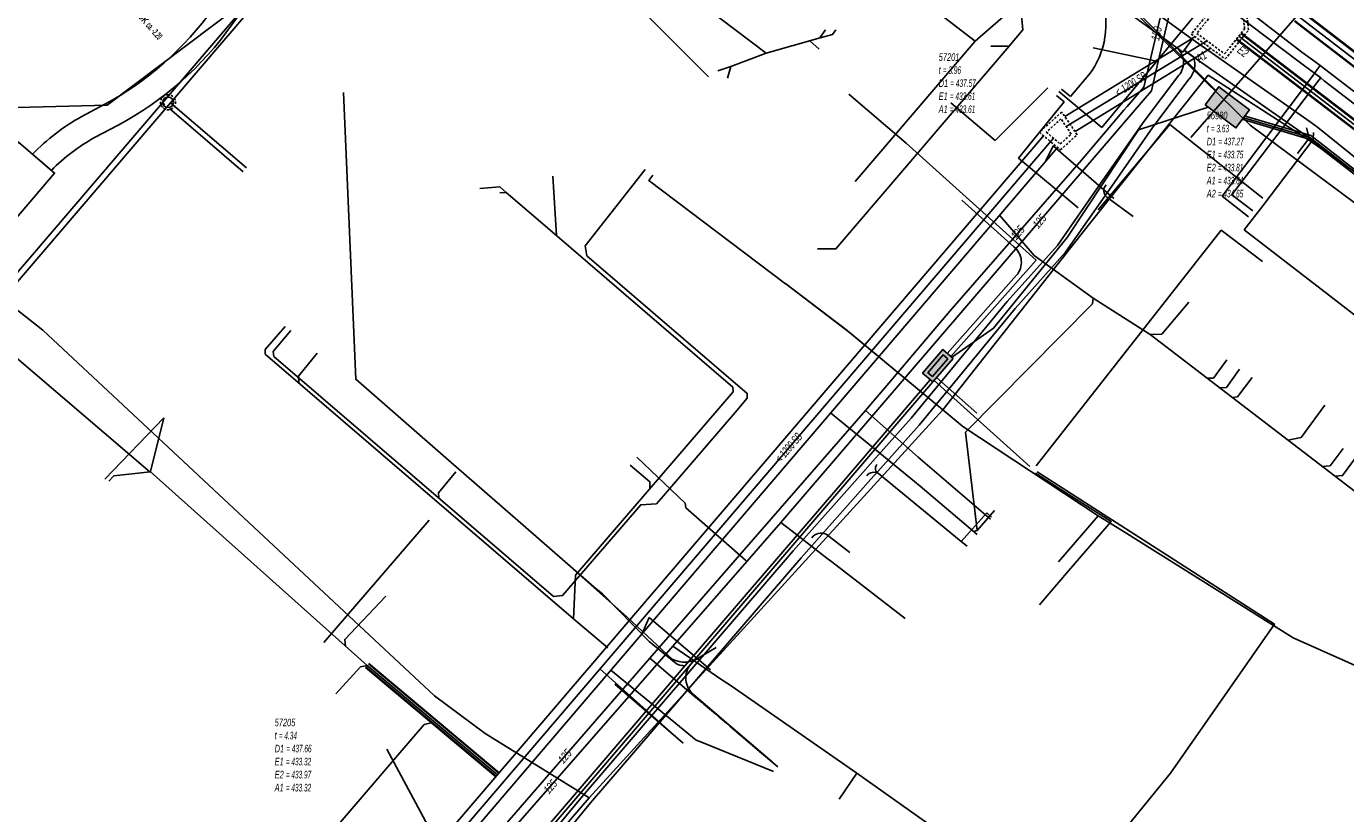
# Model space of a CAD drawing. Header units: metres. Extents: x 2695563 to 2696938, y 1260544 to 1262032.
# Tile 90 of 256: x 2696111 to 2696198, y 1261178 to 1261230. Entities that reach past the tile are written whole.
import ezdxf

# ---------------------------------------------------------------- set-up
doc = ezdxf.new("R2010")
doc.units = ezdxf.units.M
doc.linetypes.add('AUSGEZOGEN', pattern=[0])
doc.linetypes.add('STRICHLINIE2_S3', pattern=[0.25, 0.15, -0.1])
for name, color, linetype in [('AW_LK_ Haltung Text', 7, 'AUSGEZOGEN'), ('AW_LK_Ein-Auslauftext', 24, 'AUSGEZOGEN'), ('AW_LK_Haltung', 24, 'AUSGEZOGEN'), ('AW_LK_Normschacht Text', 24, 'AUSGEZOGEN'), ('AW_LK_Schacht Detailpolygon', 24, 'AUSGEZOGEN'), ('AW_LK_Trasselinie', 24, 'AUSGEZOGEN'), ('EW_Hoehenpunkt_Text', 7, 'AUSGEZOGEN'), ('EW_LK_Bauwerk_FL_Linie_Punkt', 1, 'AUSGEZOGEN'), ('EW_LK_Trasseabs', 1, 'AUSGEZOGEN'), ('EW_LK_Trasserand', 1, 'AUSGEZOGEN'), ('FM_LK_SW_BAUWERK', 94, 'AUSGEZOGEN'), ('FM_LK_SW_TRASSEKANTE', 94, 'AUSGEZOGEN'), ('FW_LK_Bauwerk_Linie', 200, 'AUSGEZOGEN'), ('FW_LK_Leitung', 200, 'AUSGEZOGEN'), ('GA_LK_Leitung', 32, 'AUSGEZOGEN'), ('GA_LK_Leitung_Text', 32, 'AUSGEZOGEN'), ('TV_LK_LEITUNG', 92, 'AUSGEZOGEN'), ('WA_LK_Leitung', 171, 'AUSGEZOGEN'), ('WA_LK_Leitung_Text', 171, 'AUSGEZOGEN')]:
    doc.layers.add(name, color=color, linetype=linetype)
doc.styles.add('ARIAL', font='arial.ttf')
doc.styles.add('ARIALNARROW', font='ARIALN.TTF')
pattern_1 = [(0, (2708005, 1273150), (6075, 6075), [6075, -6075]), (90, (2708005, 1273150), (-6075, 6075), [6075, -6075])]

# ---------------------------------------------------------------- blocks, each defined once
blk = doc.blocks.new('COMPLEXOBJECT_1585')
at = {"layer": 'FW_LK_Bauwerk_Linie', "color": 200, "linetype": 'AUSGEZOGEN', "transparency": 33554687}
for start, end in [(90, 270), (270, 90)]:
    blk.add_arc((6119.209, 11225.509), 0.35, start, end, dxfattribs=at)
blk = doc.blocks.new('COMPLEXOBJECT_1586')
at = {"layer": 'FW_LK_Bauwerk_Linie', "color": 200, "linetype": 'STRICHLINIE2_S3', "transparency": 33554687}
for centre, radius, start, end in [((6119.209, 11225.509), 0.5, 89.96845, 20.47589), ((6119.21, 11225.511), 0.498, 20.35559, 90.08874)]:
    blk.add_arc(centre, radius, start, end, dxfattribs=at)
blk = doc.blocks.new('COMPLEXOBJECT_1830')
at = {"layer": 'EW_LK_Trasserand', "color": 1, "linetype": 'AUSGEZOGEN', "transparency": 33554687}
for p, q in [((6123.623, 11233.706), (6122.189, 11231.732)), ((6123.409, 11230.622), (6125.009, 11232.824)), ((6114.975, 11225.364), (6113.453, 11224.555)), ((6114.343, 11223.171), (6115.915, 11224.006)), ((6110.238, 11222.073), (6111.486, 11221.005))]:
    blk.add_line(p, q, dxfattribs=at)
blk.add_lwpolyline([(6126.681, 11235.852), (6127.623, 11238.132), (6126.107, 11238.758), (6125.201, 11236.564)], dxfattribs=at)
for centre, radius, start, end in [((6112.048, 11241.962), 14.217, 324.5025, 337.6883), ((6112.712, 11241.59), 15.101, 324.51706, 337.66977), ((6105.221, 11243.684), 20.754, 298.03143, 324.84006), ((6105.78, 11243.039), 21.563, 298.03627, 324.84241), ((6120.533, 11212.061), 14.36, 119.53854, 135.79819), ((6120.406, 11212.206), 12.53, 118.94155, 135.39274)]:
    blk.add_arc(centre, radius, start, end, dxfattribs=at)
blk = doc.blocks.new('COMPLEXOBJECT_1844')
at = {"layer": 'EW_LK_Trasserand', "color": 1, "linetype": 'AUSGEZOGEN', "transparency": 33554687}
for points in [[(6187.06, 11228.52), (6186.443, 11228.951), (6186.356, 11228.83), (6185.893, 11229.168)], [(6186.091, 11227.297), (6183.802, 11224.27), (6180.912, 11220.13), (6178.056, 11216.035), (6174.734, 11212.316), (6168.374, 11204.594), (6165.845, 11201.752), (6165.182, 11201.007), (6160.577, 11195.832), (6146.636, 11179.588), (6144.477, 11176.99), (6145.039, 11176.571), (6147.171, 11179.136), (6161.104, 11195.371), (6165.719, 11200.558), (6166.385, 11201.306), (6168.906, 11204.139), (6175.266, 11211.86), (6178.606, 11215.6), (6181.498, 11219.746), (6184.368, 11223.859), (6186.789, 11227.06)]]:
    blk.add_lwpolyline(points, dxfattribs=at)
for centre, radius, start, end in [((6185.12, 11228.14), 1.286, 319.02303, 53.05875), ((6185.696, 11228.018), 1.454, 318.77428, 20.19499)]:
    blk.add_arc(centre, radius, start, end, dxfattribs=at)
blk = doc.blocks.new('COMPLEXOBJECT_1949')
at = {"layer": 'EW_LK_Trasseabs', "color": 1, "linetype": 'AUSGEZOGEN', "transparency": 33554687}
blk.add_line((6178.916, 11225.904), (6180.15, 11227.332), dxfattribs=at)
blk.add_arc((6175.699, 11230.694), 5.577, 322.93522, 19.15807, dxfattribs=at)
blk = doc.blocks.new('COMPLEXOBJECT_2585')
at = {"layer": 'EW_LK_Trasseabs', "color": 1, "linetype": 'AUSGEZOGEN', "transparency": 33554687}
blk.add_line((6183.082, 11217.942), (6181.333, 11219.229), dxfattribs=at)
blk.add_arc((6181.692, 11219.662), 0.562, 137.25619, 230.33458, dxfattribs=at)
blk = doc.blocks.new('COMPLEXOBJECT_2598')
at = {"layer": 'EW_LK_Trasseabs', "color": 1, "linetype": 'AUSGEZOGEN', "transparency": 33554687}
blk.add_line((6155.478, 11189.435), (6154.407, 11188.791), dxfattribs=at)
blk.add_arc((6153.374, 11190.208), 1.754, 242.32178, 306.09619, dxfattribs=at)
blk = doc.blocks.new('COMPLEXOBJECT_2761')
at = {"layer": 'FM_LK_SW_TRASSEKANTE', "color": 94, "linetype": 'AUSGEZOGEN', "transparency": 33554687}
blk.add_lwpolyline([(6061.878, 11324.781), (6125.024, 11276.855), (6144.716, 11261.91), (6172.175, 11240.573), (6174.099, 11239.79), (6179.632, 11235.501), (6182.935, 11231.89), (6188.544, 11226.288)], dxfattribs=at)
blk = doc.blocks.new('COMPLEXOBJECT_2802')
at = {"layer": 'FM_LK_SW_TRASSEKANTE', "color": 94, "linetype": 'AUSGEZOGEN', "transparency": 33554687}
blk.add_lwpolyline([(6152.726, 11188.454), (6151.043, 11189.832), (6147.947, 11192.972)], dxfattribs=at)
for centre, radius, start, end in [((6153.341, 11189.145), 0.924, 228.33466, 260.81488), ((6153.338, 11189.154), 0.933, 261.03382, 275.56827)]:
    blk.add_arc(centre, radius, start, end, dxfattribs=at)
blk = doc.blocks.new('COMPLEXOBJECT_2807')
at = {"layer": 'FM_LK_SW_TRASSEKANTE', "color": 94, "linetype": 'AUSGEZOGEN', "transparency": 33554687}
blk.add_line((6153.982, 11186.306), (6155.091, 11185.373), dxfattribs=at)
for start, end in [(141.0301, 185.33172), (185.32178, 229.62708)]:
    blk.add_arc((6154.926, 11187.416), 1.457, start, end, dxfattribs=at)
blk = doc.blocks.new('COMPLEXOBJECT_2808')
at = {"layer": 'FM_LK_SW_TRASSEKANTE', "color": 94, "linetype": 'AUSGEZOGEN', "transparency": 33554687}
for p, q in [((6175.177, 11215.953), (6171.743, 11219.024)), ((6170.771, 11208.888), (6175.349, 11214.064))]:
    blk.add_line(p, q, dxfattribs=at)
for centre, radius, start, end in [((6174.374, 11214.928), 1.302, 5.16742, 51.92964), ((6174.371, 11214.928), 1.305, 318.53459, 5.12197)]:
    blk.add_arc(centre, radius, start, end, dxfattribs=at)

msp = doc.modelspace()

# ---------------------------------------------------------------- hatches: boundary and pattern name
at = {"layer": 'EW_LK_Bauwerk_FL_Linie_Punkt', "lineweight": 18, "transparency": 33554687}
h = msp.add_hatch(dxfattribs=at)
h.set_pattern_fill('MUSTER', color=1, scale=4050, style=0, pattern_type=2)
h.set_pattern_definition([(0, (2703955, 1269100), (4050, 4050), [4050, -4050]), (90, (2703955, 1269100), (-4050, 4050), [4050, -4050])])
h.paths.add_polyline_path([(2696102.146, 1261221.41), (2696108.605, 1261215.885), (2696112.668, 1261220.634), (2696110.274, 1261222.682), (2696109.464, 1261221.734), (2696105.398, 1261225.212)], flags=0)
at = {"layer": 'EW_LK_Trasserand', "lineweight": 18, "transparency": 33554687}
h = msp.add_hatch(dxfattribs=at)
h.set_pattern_fill('MUSTER', color=1, scale=6075, style=0, pattern_type=2)
h.set_pattern_definition(pattern_1)
h.paths.add_polyline_path([(2696112.456, 1261220.815), (2696112.538, 1261220.897), (2696112.621, 1261220.979), (2696112.704, 1261221.059), (2696112.788, 1261221.139), (2696112.873, 1261221.219), (2696112.958, 1261221.297), (2696113.045, 1261221.374), (2696113.132, 1261221.451), (2696113.22, 1261221.527), (2696113.308, 1261221.602), (2696113.397, 1261221.677), (2696113.487, 1261221.75), (2696113.577, 1261221.823), (2696113.669, 1261221.895), (2696113.76, 1261221.966), (2696113.853, 1261222.036), (2696113.946, 1261222.105), (2696114.04, 1261222.173), (2696114.134, 1261222.241), (2696114.229, 1261222.307), (2696114.325, 1261222.373), (2696114.421, 1261222.438), (2696114.518, 1261222.502), (2696114.615, 1261222.565), (2696114.713, 1261222.627), (2696114.812, 1261222.689), (2696114.911, 1261222.749), (2696115.011, 1261222.808), (2696115.111, 1261222.867), (2696115.212, 1261222.924), (2696115.313, 1261222.981), (2696116.885, 1261223.816), (2696117.171, 1261223.971), (2696117.455, 1261224.131), (2696117.736, 1261224.294), (2696118.015, 1261224.462), (2696118.291, 1261224.634), (2696118.565, 1261224.81), (2696118.835, 1261224.991), (2696119.104, 1261225.175), (2696119.369, 1261225.364), (2696119.631, 1261225.556), (2696119.891, 1261225.753), (2696120.147, 1261225.953), (2696120.401, 1261226.157), (2696120.651, 1261226.365), (2696120.898, 1261226.576), (2696121.142, 1261226.792), (2696121.383, 1261227.011), (2696121.62, 1261227.234), (2696121.854, 1261227.46), (2696122.085, 1261227.689), (2696122.312, 1261227.923), (2696122.535, 1261228.159), (2696122.755, 1261228.399), (2696122.971, 1261228.642), (2696123.184, 1261228.889), (2696123.393, 1261229.138), (2696123.598, 1261229.391), (2696123.799, 1261229.647), (2696123.996, 1261229.906), (2696124.19, 1261230.167), (2696124.379, 1261230.432), (2696125.979, 1261232.634), (2696126.044, 1261232.725), (2696126.107, 1261232.817), (2696126.171, 1261232.909), (2696126.233, 1261233.002), (2696126.295, 1261233.095), (2696126.356, 1261233.189), (2696126.417, 1261233.283), (2696126.476, 1261233.377), (2696126.535, 1261233.472), (2696126.594, 1261233.568), (2696126.651, 1261233.664), (2696126.708, 1261233.76), (2696126.765, 1261233.857), (2696126.82, 1261233.954), (2696126.875, 1261234.051), (2696126.929, 1261234.149), (2696126.982, 1261234.247), (2696127.035, 1261234.346), (2696127.087, 1261234.445), (2696127.138, 1261234.544), (2696127.188, 1261234.644), (2696127.238, 1261234.744), (2696127.287, 1261234.845), (2696127.335, 1261234.946), (2696127.382, 1261235.047), (2696127.429, 1261235.149), (2696127.475, 1261235.251), (2696127.52, 1261235.353), (2696127.564, 1261235.456), (2696127.608, 1261235.559), (2696127.651, 1261235.662), (2696128.593, 1261237.942), (2696127.077, 1261238.568), (2696126.171, 1261236.374), (2696126.131, 1261236.277), (2696126.089, 1261236.179), (2696126.048, 1261236.082), (2696126.005, 1261235.986), (2696125.962, 1261235.89), (2696125.918, 1261235.794), (2696125.873, 1261235.698), (2696125.827, 1261235.603), (2696125.781, 1261235.508), (2696125.734, 1261235.413), (2696125.687, 1261235.319), (2696125.639, 1261235.225), (2696125.59, 1261235.132), (2696125.54, 1261235.039), (2696125.49, 1261234.946), (2696125.439, 1261234.853), (2696125.387, 1261234.761), (2696125.335, 1261234.67), (2696125.282, 1261234.579), (2696125.228, 1261234.488), (2696125.173, 1261234.397), (2696125.118, 1261234.307), (2696125.063, 1261234.218), (2696125.006, 1261234.128), (2696124.949, 1261234.04), (2696124.891, 1261233.951), (2696124.833, 1261233.863), (2696124.774, 1261233.776), (2696124.714, 1261233.689), (2696124.654, 1261233.602), (2696124.593, 1261233.516), (2696123.159, 1261231.542), (2696122.977, 1261231.287), (2696122.791, 1261231.035), (2696122.601, 1261230.786), (2696122.407, 1261230.54), (2696122.21, 1261230.297), (2696122.009, 1261230.056), (2696121.804, 1261229.819), (2696121.596, 1261229.585), (2696121.384, 1261229.354), (2696121.169, 1261229.127), (2696120.95, 1261228.902), (2696120.729, 1261228.681), (2696120.503, 1261228.463), (2696120.275, 1261228.249), (2696120.043, 1261228.038), (2696119.808, 1261227.831), (2696119.57, 1261227.627), (2696119.329, 1261227.427), (2696119.085, 1261227.231), (2696118.838, 1261227.038), (2696118.589, 1261226.849), (2696118.336, 1261226.664), (2696118.081, 1261226.482), (2696117.823, 1261226.305), (2696117.562, 1261226.131), (2696117.298, 1261225.962), (2696117.033, 1261225.796), (2696116.764, 1261225.634), (2696116.493, 1261225.477), (2696116.22, 1261225.323), (2696115.945, 1261225.174), (2696114.423, 1261224.365), (2696114.309, 1261224.3), (2696114.195, 1261224.233), (2696114.083, 1261224.166), (2696113.97, 1261224.097), (2696113.859, 1261224.028), (2696113.748, 1261223.957), (2696113.637, 1261223.886), (2696113.528, 1261223.813), (2696113.419, 1261223.74), (2696113.311, 1261223.665), (2696113.203, 1261223.59), (2696113.096, 1261223.514), (2696112.99, 1261223.436), (2696112.884, 1261223.358), (2696112.779, 1261223.278), (2696112.675, 1261223.198), (2696112.572, 1261223.117), (2696112.469, 1261223.034), (2696112.368, 1261222.951), (2696112.267, 1261222.867), (2696112.166, 1261222.782), (2696112.067, 1261222.696), (2696111.968, 1261222.609), (2696111.87, 1261222.522), (2696111.773, 1261222.433), (2696111.677, 1261222.344), (2696111.581, 1261222.253), (2696111.487, 1261222.162), (2696111.393, 1261222.07), (2696111.3, 1261221.977), (2696111.208, 1261221.883)], flags=0)
h = msp.add_hatch(dxfattribs=at)
h.set_pattern_fill('MUSTER', color=1, scale=6075, style=0, pattern_type=2)
h.set_pattern_definition(pattern_1)
h.paths.add_polyline_path([(2696187.936, 1261229.495), (2696180.73, 1261234.74), (2696180.094, 1261233.906), (2696187.326, 1261228.64)], flags=0)
h = msp.add_hatch(dxfattribs=at)
h.set_pattern_fill('MUSTER', color=1, scale=6075, style=0, pattern_type=2)
h.set_pattern_definition(pattern_1)
h.paths.add_polyline_path([(2696186.863, 1261228.978), (2696186.916, 1261228.936), (2696186.967, 1261228.891), (2696187.016, 1261228.843), (2696187.062, 1261228.793), (2696187.105, 1261228.74), (2696187.145, 1261228.685), (2696187.183, 1261228.628), (2696187.217, 1261228.57), (2696187.248, 1261228.509), (2696187.276, 1261228.447), (2696187.301, 1261228.384), (2696187.322, 1261228.319), (2696187.34, 1261228.253), (2696187.354, 1261228.187), (2696187.365, 1261228.119), (2696187.372, 1261228.052), (2696187.376, 1261227.984), (2696187.376, 1261227.916), (2696187.372, 1261227.848), (2696187.365, 1261227.78), (2696187.354, 1261227.713), (2696187.34, 1261227.646), (2696187.322, 1261227.581), (2696187.3, 1261227.516), (2696187.276, 1261227.452), (2696187.248, 1261227.39), (2696187.217, 1261227.33), (2696187.182, 1261227.271), (2696187.145, 1261227.214), (2696187.104, 1261227.16), (2696187.061, 1261227.107), (2696184.772, 1261224.08), (2696181.882, 1261219.94), (2696179.026, 1261215.845), (2696175.704, 1261212.126), (2696169.344, 1261204.404), (2696166.815, 1261201.562), (2696166.152, 1261200.817), (2696161.547, 1261195.642), (2696147.606, 1261179.398), (2696145.447, 1261176.8), (2696146.009, 1261176.381), (2696148.141, 1261178.946), (2696162.074, 1261195.181), (2696166.689, 1261200.368), (2696167.355, 1261201.116), (2696169.876, 1261203.949), (2696176.236, 1261211.67), (2696179.576, 1261215.41), (2696182.468, 1261219.556), (2696185.338, 1261223.669), (2696187.759, 1261226.87), (2696187.791, 1261226.908), (2696187.823, 1261226.948), (2696187.852, 1261226.988), (2696187.881, 1261227.03), (2696187.908, 1261227.072), (2696187.933, 1261227.116), (2696187.957, 1261227.16), (2696187.979, 1261227.205), (2696188, 1261227.251), (2696188.019, 1261227.297), (2696188.037, 1261227.344), (2696188.052, 1261227.392), (2696188.067, 1261227.44), (2696188.079, 1261227.489), (2696188.09, 1261227.538), (2696188.099, 1261227.588), (2696188.107, 1261227.637), (2696188.113, 1261227.687), (2696188.117, 1261227.737), (2696188.119, 1261227.788), (2696188.119, 1261227.838), (2696188.118, 1261227.888), (2696188.115, 1261227.938), (2696188.111, 1261227.988), (2696188.104, 1261228.038), (2696188.096, 1261228.088), (2696188.086, 1261228.137), (2696188.075, 1261228.186), (2696188.061, 1261228.235), (2696188.047, 1261228.283), (2696188.03, 1261228.33), (2696187.413, 1261228.761), (2696187.326, 1261228.64)], flags=0)
h = msp.add_hatch(dxfattribs=at)
h.set_pattern_fill('MUSTER', color=1, scale=6075, style=0, pattern_type=2)
h.set_pattern_definition(pattern_1)
h.paths.add_polyline_path([(2696259.48, 1261174.393), (2696254.954, 1261178.177), (2696252.35, 1261180.353), (2696244.091, 1261186.672), (2696243.136, 1261187.402), (2696219.1, 1261205.803), (2696211.605, 1261211.541), (2696203.986, 1261217.437), (2696196.241, 1261223.682), (2696195.745, 1261224.029), (2696187.936, 1261229.495), (2696187.42, 1261228.757), (2696195.305, 1261223.239), (2696195.7, 1261222.962), (2696203.428, 1261216.731), (2696211.056, 1261210.827), (2696218.608, 1261205.046), (2696242.589, 1261186.687), (2696243.544, 1261185.957), (2696251.788, 1261179.65), (2696254.335, 1261177.521), (2696258.903, 1261173.702)], flags=0)
at = {"layer": 'FM_LK_SW_BAUWERK', "transparency": 33554687}
for points in [[(2696188.805, 1261225.155), (2696190.843, 1261223.622), (2696191.744, 1261224.821), (2696189.706, 1261226.353)], [(2696172.124, 1261208.37), (2696171.44, 1261208.955), (2696170.107, 1261207.397), (2696170.791, 1261206.812)], [(2696171.772, 1261208.342), (2696171.468, 1261208.602), (2696170.46, 1261207.425), (2696170.764, 1261207.165)]]:
    msp.add_hatch(color=7, dxfattribs=at).paths.add_polyline_path(points)

# ---------------------------------------------------------------- linework, layer by layer
at = {"layer": 'AW_LK_Haltung', "linetype": 'AUSGEZOGEN', "transparency": 33554687}
for p, q in [((2696236.824, 1261198.226), (2696194.713, 1261230.684)), ((2696236.837, 1261198.242), (2696194.726, 1261230.7)), ((2696236.85, 1261198.259), (2696194.739, 1261230.717)), ((2696237.312, 1261198.859), (2696195.201, 1261231.317)), ((2696237.325, 1261198.876), (2696195.214, 1261231.334)), ((2696237.338, 1261198.892), (2696195.227, 1261231.35)), ((2696234.832, 1261196.452), (2696191.171, 1261229.878)), ((2696234.844, 1261196.468), (2696191.183, 1261229.894)), ((2696234.856, 1261196.483), (2696191.195, 1261229.909)), ((2696234.528, 1261196.055), (2696190.867, 1261229.481)), ((2696234.54, 1261196.07), (2696190.879, 1261229.496)), ((2696234.552, 1261196.086), (2696190.891, 1261229.512)), ((2696133.239, 1261187.917), (2696141.873, 1261180.685)), ((2696133.252, 1261187.932), (2696141.886, 1261180.7)), ((2696133.264, 1261187.947), (2696141.898, 1261180.715)), ((2696133.432, 1261188.147), (2696142.066, 1261180.915)), ((2696133.444, 1261188.162), (2696142.078, 1261180.93)), ((2696133.457, 1261188.177), (2696142.091, 1261180.945))]:
    msp.add_line(p, q, dxfattribs=at)
at = {"layer": 'AW_LK_Haltung', "color": 255, "transparency": 33554687}
for p, q in [((2696237.081, 1261198.559), (2696194.97, 1261231.017)), ((2696234.692, 1261196.269), (2696191.031, 1261229.695)), ((2696133.348, 1261188.047), (2696141.982, 1261180.815))]:
    msp.add_line(p, q, dxfattribs=at)
at = {"layer": 'AW_LK_Haltung', "color": 24, "linetype": 'AUSGEZOGEN', "transparency": 33554687}
for p, q in [((2696163.679, 1261230.126), (2696163.303, 1261229.584)), ((2696163.333, 1261229.59), (2696159.751, 1261228.576)), ((2696163.273, 1261228.847), (2696162.649, 1261229.378)), ((2696174.617, 1261229.025), (2696175.815, 1261229.025)), ((2696188.955, 1261229.407), (2696179.608, 1261223.718)), ((2696157.42, 1261227.692), (2696159.751, 1261228.576)), ((2696156.548, 1261227.401), (2696157.42, 1261227.691)), ((2696157.195, 1261226.907), (2696157.422, 1261227.699)), ((2696178.765, 1261222.953), (2696138.692, 1261176.04)), ((2696178.739, 1261222.434), (2696178.259, 1261221.437)), ((2696182.774, 1261218.963), (2696178.739, 1261222.434)), ((2696145.643, 1261220.421), (2696145.888, 1261216.503)), ((2696177.482, 1261215.182), (2696175.199, 1261217.843)), ((2696208.729, 1261191.87), (2696185.166, 1261209.953)), ((2696116.001, 1261200.385), (2696119.905, 1261204.44)), ((2696119.9, 1261204.435), (2696119.014, 1261200.877)), ((2696157.698, 1261204.783), (2696152.955, 1261199.266)), ((2696169.584, 1261200.226), (2696164.02, 1261204.768)), ((2696173.728, 1261196.974), (2696172.941, 1261203.48)), ((2696118.999, 1261200.884), (2696133.348, 1261188.047)), ((2696147.01, 1261191.139), (2696149.272, 1261189.219)), ((2696152.024, 1261191.229), (2696151.553, 1261190.173)), ((2696156.081, 1261187.757), (2696152.024, 1261191.229)), ((2696154.258, 1261182.909), (2696148.759, 1261187.826)), ((2696155.134, 1261183.104), (2696149.469, 1261187.73)), ((2696149.744, 1261186.804), (2696154.258, 1261182.909))]:
    msp.add_line(p, q, dxfattribs=at)
for points in [[(2696159.751, 1261228.576), (2696142.696, 1261241.488), (2696135.678, 1261246.813)], [(2696175.824, 1261229.016), (2696176.747, 1261230.11), (2696176.523, 1261232.5), (2696175.066, 1261233.636)], [(2696164.365, 1261230.117), (2696164.152, 1261229.802), (2696163.333, 1261229.59)], [(2696163.164, 1261215.612), (2696164.377, 1261215.612), (2696175.831, 1261229.028)], [(2696151.748, 1261220.862), (2696147.776, 1261215.812), (2696147.883, 1261215.168), (2696158.501, 1261206.049), (2696158.51, 1261205.731), (2696157.702, 1261204.788)], [(2696140.8, 1261219.613), (2696142.137, 1261219.718), (2696142.545, 1261219.358)], [(2696142.143, 1261219.327), (2696142.545, 1261219.358), (2696145.587, 1261216.752)], [(2696145.587, 1261216.752), (2696157.55, 1261206.471), (2696157.577, 1261206.163), (2696147.151, 1261194.031), (2696147.004, 1261191.133)], [(2696185.166, 1261209.953), (2696181.398, 1261212.349), (2696177.482, 1261215.182)], [(2696172.941, 1261203.48), (2696181.356, 1261211.987), (2696181.398, 1261212.349)], [(2696104.435, 1261210.318), (2696105.125, 1261211.087), (2696106.646, 1261211.389), (2696118.992, 1261200.849)], [(2696187.732, 1261212.092), (2696185.932, 1261209.976), (2696185.166, 1261209.953)], [(2696127.934, 1261210.487), (2696126.612, 1261208.954), (2696126.612, 1261208.651), (2696147.015, 1261191.131)], [(2696128.307, 1261210.213), (2696127.125, 1261208.827), (2696127.176, 1261208.497), (2696145.676, 1261192.615), (2696146.286, 1261192.669), (2696151.46, 1261198.682), (2696152.493, 1261198.746), (2696152.953, 1261199.271)], [(2696130.049, 1261208.721), (2696128.808, 1261207.195), (2696128.837, 1261206.751)], [(2696190.249, 1261208.278), (2696189.35, 1261207.06), (2696188.944, 1261207.054)], [(2696191.076, 1261207.648), (2696190.217, 1261206.444), (2696189.762, 1261206.426)], [(2696191.926, 1261207.109), (2696190.946, 1261205.828), (2696190.614, 1261205.788)], [(2696196.726, 1261205.27), (2696195.15, 1261203.136), (2696194.267, 1261202.969)], [(2696197.93, 1261202.414), (2696197.069, 1261201.266), (2696196.553, 1261201.214)], [(2696198.764, 1261201.786), (2696197.901, 1261200.618), (2696197.387, 1261200.574)], [(2696116.25, 1261200.239), (2696116.587, 1261200.591), (2696118.998, 1261200.87)], [(2696139.224, 1261200.864), (2696138.064, 1261199.478), (2696138.1, 1261199.126)], [(2696150.764, 1261201.307), (2696152.05, 1261200.21), (2696152.056, 1261199.746)], [(2696173.729, 1261196.716), (2696169.943, 1261199.919), (2696169.584, 1261200.226)], [(2696174.877, 1261198.312), (2696173.728, 1261196.974), (2696173.48, 1261196.916)], [(2696134.588, 1261192.643), (2696131.873, 1261189.773), (2696131.928, 1261189.318)], [(2696131.273, 1261186.179), (2696132.91, 1261187.95), (2696133.364, 1261188.04)], [(2696136.308, 1261183.184), (2696137.13, 1261184.146), (2696137.591, 1261184.25)], [(2696118.592, 1261156.842), (2696116.145, 1261158.953), (2696116.178, 1261159.68), (2696136.308, 1261183.184)], [(2696160.243, 1261181.028), (2696155.479, 1261182.963), (2696155.134, 1261183.104)]]:
    msp.add_lwpolyline(points, dxfattribs=at)
at = {"layer": 'AW_LK_Schacht Detailpolygon', "color": 24, "linetype": 'STRICHLINIE2_S3', "transparency": 33554687}
for points in [[(2696187.891, 1261229.835), (2696190.14, 1261228.187), (2696191.682, 1261230.106), (2696191.517, 1261231.428), (2696190.086, 1261232.544), (2696187.891, 1261229.835)], [(2696190.126, 1261232.196), (2696188.25, 1261229.882), (2696190.095, 1261228.53), (2696191.421, 1261230.18), (2696191.282, 1261231.294), (2696190.126, 1261232.196)], [(2696179.318, 1261224.677), (2696177.836, 1261223.333), (2696179.23, 1261222.168), (2696180.342, 1261223.175), (2696179.318, 1261224.677)], [(2696179.264, 1261224.223), (2696178.293, 1261223.342), (2696179.222, 1261222.565), (2696179.947, 1261223.222), (2696179.264, 1261224.223)]]:
    msp.add_lwpolyline(points, close=True, dxfattribs=at)
at = {"layer": 'AW_LK_Trasselinie', "color": 24, "linetype": 'AUSGEZOGEN', "transparency": 33554687}
for p, q in [((2696188.125, 1261229.663), (2696179.523, 1261224.376)), ((2696189.177, 1261228.893), (2696180.199, 1261223.385)), ((2696178.107, 1261223.107), (2696138.427, 1261176.654)), ((2696179.028, 1261222.337), (2696139.343, 1261175.878))]:
    msp.add_line(p, q, dxfattribs=at)
at = {"layer": 'EW_LK_Bauwerk_FL_Linie_Punkt', "color": 1, "linetype": 'AUSGEZOGEN', "transparency": 33554687}
msp.add_line((2696139.817, 1261172.914), (2696134.653, 1261182.516), dxfattribs=at)
msp.add_lwpolyline([(2696102.146, 1261221.41), (2696108.605, 1261215.885), (2696112.668, 1261220.634), (2696110.274, 1261222.682), (2696109.464, 1261221.734), (2696105.398, 1261225.212), (2696102.146, 1261221.41)], close=True, dxfattribs=at)
at = {"layer": 'EW_LK_Trasseabs', "color": 1, "linetype": 'AUSGEZOGEN', "transparency": 33554687}
for p, q in [((2696173.588, 1261229.376), (2696165.664, 1261235.46)), ((2696181.961, 1261223.645), (2696191.315, 1261234.928)), ((2696173.588, 1261229.376), (2696175.797, 1261231.296)), ((2696165.655, 1261220.075), (2696173.588, 1261229.376)), ((2696174.916, 1261222.788), (2696178.39, 1261226.269)), ((2696179.293, 1261226.192), (2696179.886, 1261225.714)), ((2696179.134, 1261226.031), (2696181.961, 1261223.645)), ((2696171.988, 1261225.275), (2696174.916, 1261222.788)), ((2696191.398, 1261216.879), (2696192.613, 1261218.479)), ((2696196.482, 1261212.946), (2696191.398, 1261216.879)), ((2696200.086, 1261210.157), (2696196.482, 1261212.946)), ((2696172.671, 1261196.258), (2696167.195, 1261200.742)), ((2696137.448, 1261197.658), (2696130.495, 1261189.567)), ((2696172.671, 1261196.258), (2696174.353, 1261198.145)), ((2696174.353, 1261198.145), (2696174.679, 1261197.866)), ((2696165.286, 1261195.527), (2696163.721, 1261196.735)), ((2696173.062, 1261195.939), (2696172.671, 1261196.258)), ((2696150.57, 1261191.251), (2696145.781, 1261195.499)), ((2696153.529, 1261188.465), (2696150.57, 1261191.251))]:
    msp.add_line(p, q, dxfattribs=at)
for points in [[(2696187.866, 1261222.981), (2696195.518, 1261231.781), (2696192.967, 1261233.797)], [(2696180.404, 1261218.337), (2696176.463, 1261221.634), (2696179.47, 1261225.344), (2696178.972, 1261225.762)], [(2696192.622, 1261218.986), (2696186.463, 1261223.849), (2696181.731, 1261218.198)], [(2696194.907, 1261221.932), (2696195.693, 1261222.955), (2696195.52, 1261223.638)], [(2696192.613, 1261218.479), (2696195.946, 1261222.865), (2696195.971, 1261223.322)]]:
    msp.add_lwpolyline(points, dxfattribs=at)
for centre, radius, start, end in [((2696167.374, 1261201.083), 0.385, 138.378, 242.31614), ((2696166.885, 1261200.268), 0.566, 56.82479, 145.11095), ((2696163.39, 1261196.06), 0.752, 63.85364, 143.98926)]:
    msp.add_arc(centre, radius, start, end, dxfattribs=at)
at = {"layer": 'EW_LK_Trasserand', "color": 1, "linetype": 'AUSGEZOGEN', "transparency": 33554687}
for points in [[(2696187.936, 1261229.495), (2696180.73, 1261234.74), (2696180.094, 1261233.906), (2696187.326, 1261228.64), (2696187.936, 1261229.495)], [(2696259.48, 1261174.393), (2696254.954, 1261178.177), (2696252.35, 1261180.353), (2696244.091, 1261186.672), (2696243.136, 1261187.402), (2696219.1, 1261205.803), (2696211.605, 1261211.541), (2696203.986, 1261217.437), (2696196.241, 1261223.682), (2696195.745, 1261224.029), (2696187.936, 1261229.495), (2696187.42, 1261228.757), (2696195.305, 1261223.239), (2696195.7, 1261222.962), (2696203.428, 1261216.731), (2696211.056, 1261210.827), (2696218.608, 1261205.046), (2696242.589, 1261186.687), (2696243.544, 1261185.957), (2696251.788, 1261179.65), (2696254.335, 1261177.521), (2696258.903, 1261173.702), (2696259.48, 1261174.393)]]:
    msp.add_lwpolyline(points, close=True, dxfattribs=at)
at = {"layer": 'FM_LK_SW_BAUWERK', "color": 94, "transparency": 33554687}
for points in [[(2696188.805, 1261225.155), (2696190.843, 1261223.622), (2696191.744, 1261224.821), (2696189.706, 1261226.353), (2696188.805, 1261225.155)], [(2696172.124, 1261208.37), (2696171.44, 1261208.955), (2696170.107, 1261207.397), (2696170.791, 1261206.812), (2696172.124, 1261208.37)], [(2696171.772, 1261208.342), (2696171.468, 1261208.602), (2696170.46, 1261207.425), (2696170.764, 1261207.165), (2696171.772, 1261208.342)]]:
    msp.add_lwpolyline(points, close=True, dxfattribs=at)
at = {"layer": 'FM_LK_SW_TRASSEKANTE', "linetype": 'AUSGEZOGEN', "transparency": 33554687}
for p, q in [((2696191.319, 1261224.183), (2696195.674, 1261222.888)), ((2696191.391, 1261224.423), (2696195.79, 1261223.114)), ((2696195.674, 1261222.888), (2696225.567, 1261199.74)), ((2696195.79, 1261223.114), (2696225.719, 1261199.94))]:
    msp.add_line(p, q, dxfattribs=at)
at = {"layer": 'FM_LK_SW_TRASSEKANTE', "color": 255, "transparency": 33554687}
for p, q in [((2696191.355, 1261224.303), (2696195.732, 1261223.001)), ((2696195.732, 1261223.001), (2696225.643, 1261199.84))]:
    msp.add_line(p, q, dxfattribs=at)
at = {"layer": 'FM_LK_SW_TRASSEKANTE', "color": 94, "linetype": 'AUSGEZOGEN', "transparency": 33554687}
for p, q in [((2696171.036, 1261207.098), (2696173.706, 1261204.736)), ((2696154.763, 1261188.143), (2696170.792, 1261206.812)), ((2696170.874, 1261206.909), (2696177.202, 1261201.213)), ((2696154.399, 1261188.035), (2696129.808, 1261159.344)), ((2696156.061, 1261185.183), (2696160.162, 1261181.676))]:
    msp.add_line(p, q, dxfattribs=at)
for points in [[(2696148.917, 1261192.782), (2696148.374, 1261193.232), (2696143.492, 1261197.485), (2696138.729, 1261201.633), (2696132.6, 1261206.993), (2696131.793, 1261225.976)], [(2696171.967, 1261208.504), (2696177.622, 1261214.863), (2696169.024, 1261222.613), (2696165.221, 1261225.86)], [(2696172.08, 1261208.48), (2696174.795, 1261210.374), (2696179.673, 1261216.362), (2696184.406, 1261223.497), (2696189.01, 1261225.001)], [(2696177.625, 1261201.266), (2696189.874, 1261216.857), (2696190.59, 1261216.312), (2696192.6, 1261214.79)], [(2696170.619, 1261206.96), (2696164.491, 1261199.81), (2696154.399, 1261188.035)], [(2696177.693, 1261200.868), (2696179.34, 1261199.81), (2696193.394, 1261190.783), (2696186.515, 1261180.91), (2696183.22, 1261176.881), (2696184.354, 1261175.899), (2696183.096, 1261170.88), (2696174.811, 1261158.484), (2696182.843, 1261152.919), (2696185.057, 1261156.207)], [(2696177.84, 1261192.06), (2696179.771, 1261194.308), (2696182.59, 1261197.57), (2696179.09, 1261199.81), (2696177.59, 1261200.77)], [(2696131.09, 1261160.459), (2696145.854, 1261177.715), (2696154.763, 1261188.143)]]:
    msp.add_lwpolyline(points, dxfattribs=at)
at = {"layer": 'FW_LK_Leitung', "color": 200, "linetype": 'AUSGEZOGEN', "transparency": 33554687}
for p, q in [((2696119.81, 1261225.292), (2696119.962, 1261225.162)), ((2696120.266, 1261224.902), (2696125.14, 1261220.726)), ((2696120.335, 1261225.29), (2696125.361, 1261220.984))]:
    msp.add_line(p, q, dxfattribs=at)
for points in [[(2696132.069, 1261241.433), (2696129.491, 1261238.494), (2696130.377, 1261237.654), (2696119.81, 1261225.292)], [(2696132.366, 1261241.165), (2696130.045, 1261238.519), (2696130.929, 1261237.684), (2696120.335, 1261225.29)], [(2696119.81, 1261225.292), (2696109.506, 1261213.237), (2696104.707, 1261217.326), (2696101.204, 1261213.326)], [(2696120.335, 1261225.29), (2696109.55, 1261212.673), (2696104.747, 1261216.766), (2696101.508, 1261213.066)]]:
    msp.add_lwpolyline(points, dxfattribs=at)
at = {"layer": 'GA_LK_Leitung', "color": 32, "linetype": 'AUSGEZOGEN', "transparency": 33554687}
msp.add_line((2696170.13, 1261201.57), (2696174.606, 1261197.738), dxfattribs=at)
for points in [[(2696187.982, 1261234.214), (2696185.936, 1261231.385), (2696184.758, 1261226.318), (2696183.646, 1261225.04)], [(2696187.982, 1261234.214), (2696195.201, 1261228.633), (2696196.143, 1261227.947), (2696196.417, 1261227.747)], [(2696196.417, 1261227.747), (2696196.224, 1261227.488), (2696195.902, 1261227.058), (2696189.943, 1261219.098), (2696191.671, 1261217.734)], [(2696292.43, 1261154.342), (2696274.807, 1261167.709), (2696252.452, 1261184.767), (2696247.101, 1261188.85), (2696245.196, 1261190.32), (2696235.732, 1261197.568), (2696197.648, 1261226.802), (2696196.417, 1261227.747)], [(2696183.646, 1261225.04), (2696183.431, 1261224.79), (2696180.613, 1261221.501), (2696171.91, 1261211.49), (2696167.864, 1261206.725), (2696166.34, 1261204.93), (2696152.06, 1261188.52), (2696140.284, 1261174.972), (2696139.258, 1261173.792)], [(2696166.34, 1261204.93), (2696169.822, 1261201.843), (2696170.13, 1261201.57)], [(2696152.06, 1261188.52), (2696155.103, 1261185.935), (2696155.304, 1261185.764), (2696155.539, 1261185.565)], [(2696160.523, 1261181.328), (2696159.459, 1261182.237), (2696157.35, 1261184.04), (2696157.137, 1261184.219), (2696156.625, 1261184.651), (2696156.395, 1261184.844), (2696155.63, 1261185.488), (2696155.539, 1261185.565)]]:
    msp.add_lwpolyline(points, dxfattribs=at)
at = {"layer": 'TV_LK_LEITUNG', "color": 92, "linetype": 'AUSGEZOGEN', "transparency": 33554687}
for p, q in [((2696148.048, 1261179.288), (2696171.457, 1261204.966)), ((2696181.734, 1261197.959), (2696179.091, 1261194.898)), ((2696141.166, 1261183.55), (2696148.048, 1261179.288)), ((2696148.048, 1261179.288), (2696086.586, 1261108.185))]:
    msp.add_line(p, q, dxfattribs=at)
for points in [[(2695954.521, 1261432.817), (2695982.78, 1261401.523), (2696040.347, 1261343.241), (2696043.85, 1261339.695), (2696045.936, 1261332.298), (2696055.988, 1261322.246), (2696059.781, 1261323.763), (2696065.092, 1261322.246), (2696142.093, 1261264.021), (2696182.3, 1261233.107), (2696188.748, 1261226.788), (2696191.783, 1261223.814), (2696284.336, 1261154.968), (2696287.921, 1261155.02)], [(2696131.322, 1261248.32), (2696133.806, 1261244.901), (2696129.039, 1261237.27), (2696126.688, 1261233.098), (2696116.147, 1261225.13), (2696106.801, 1261224.88), (2696098.116, 1261229.963), (2696090.538, 1261228.898), (2696085.814, 1261227.708), (2696085.944, 1261229.478)], [(2696136.536, 1261244.307), (2696144.733, 1261238.266), (2696155.947, 1261227.009)], [(2696262.577, 1261173.925), (2696260.197, 1261174.355), (2696248.057, 1261183.646), (2696242.547, 1261188.102), (2696230.52, 1261196.669), (2696223.018, 1261202.657), (2696215.344, 1261208.525), (2696207.808, 1261214.54), (2696203.81, 1261217.219), (2696195.581, 1261222.881), (2696189.01, 1261227.116), (2696188.748, 1261226.788), (2696181.151, 1261217.277), (2696171.457, 1261204.966)], [(2696171.457, 1261204.966), (2696165.354, 1261210.015), (2696161.049, 1261213.311), (2696161.044, 1261213.314), (2696152, 1261220.144), (2696152.258, 1261220.489)], [(2696171.457, 1261204.966), (2696165.016, 1261210.315), (2696161.049, 1261213.311), (2696161.044, 1261213.314), (2696152, 1261220.144), (2696152.258, 1261220.489)], [(2696100.09, 1261214.309), (2696103.343, 1261216.958), (2696111.902, 1261210.229), (2696137.811, 1261186.047), (2696141.166, 1261183.55)], [(2696181.734, 1261197.959), (2696183.269, 1261196.998), (2696181.734, 1261197.959), (2696172.776, 1261203.871), (2696171.457, 1261204.966)], [(2696210.703, 1261182.706), (2696194.632, 1261189.881), (2696183.269, 1261196.998), (2696181.734, 1261197.959)]]:
    msp.add_lwpolyline(points, dxfattribs=at)
at = {"layer": 'WA_LK_Leitung', "color": 7, "linetype": 'AUSGEZOGEN', "transparency": 33554687}
for p, q in [((2696185.691, 1261228.018), (2696181.39, 1261228.933)), ((2696164.38, 1261194.68), (2696168.954, 1261191.149)), ((2696165.76, 1261180.92), (2696164.584, 1261179.191))]:
    msp.add_line(p, q, dxfattribs=at)
for points in [[(2696188.036, 1261233.317), (2696187.573, 1261232.703), (2696186.438, 1261231.197), (2696185.691, 1261228.018), (2696185.263, 1261226.075), (2696183.34, 1261223.851)], [(2696188.036, 1261233.317), (2696188.639, 1261232.859), (2696195.03, 1261228.009), (2696195.382, 1261227.743), (2696196.452, 1261226.935)], [(2696196.452, 1261226.935), (2696196.338, 1261226.786), (2696190.57, 1261219.199), (2696191.971, 1261218.13)], [(2696196.452, 1261226.935), (2696196.69, 1261226.752), (2696227.415, 1261203.19), (2696227.955, 1261202.776), (2696228.52, 1261202.345), (2696244.356, 1261190.265), (2696251.172, 1261185.037), (2696265.012, 1261174.379), (2696265.171, 1261174.258), (2696265.819, 1261173.772), (2696272.459, 1261168.786), (2696280.159, 1261162.893), (2696289.92, 1261155.406)], [(2696183.34, 1261223.851), (2696160.73, 1261197.52), (2696158.481, 1261194.937), (2696153.59, 1261189.32), (2696140.728, 1261174.602), (2696140.044, 1261173.819)], [(2696158.481, 1261194.937), (2696158.399, 1261195.01), (2696154.438, 1261198.487), (2696154.387, 1261198.783), (2696151.195, 1261201.823)], [(2696160.73, 1261197.52), (2696161.109, 1261197.225), (2696161.471, 1261196.944), (2696163.778, 1261195.148), (2696164.093, 1261194.904), (2696164.38, 1261194.68)], [(2696153.59, 1261189.32), (2696154.011, 1261189.032), (2696154.355, 1261188.797), (2696156.831, 1261187.106), (2696157.133, 1261186.9), (2696157.44, 1261186.69)], [(2696157.44, 1261186.69), (2696165.76, 1261180.92), (2696170.45, 1261177.59), (2696169.797, 1261176.602), (2696169.638, 1261176.361), (2696169.355, 1261175.933)]]:
    msp.add_lwpolyline(points, dxfattribs=at)

# ---------------------------------------------------------------- block references
at = {"layer": 'EW_LK_Trasseabs', "color": 1, "linetype": 'AUSGEZOGEN', "lineweight": -3, "transparency": 33554687}
for name in ['COMPLEXOBJECT_1949', 'COMPLEXOBJECT_2585', 'COMPLEXOBJECT_2598']:
    msp.add_blockref(name, (2690000.97, 1249999.81), dxfattribs=at)
at = {"layer": 'EW_LK_Trasserand', "color": 1, "linetype": 'AUSGEZOGEN', "lineweight": -3, "transparency": 33554687}
for name in ['COMPLEXOBJECT_1830', 'COMPLEXOBJECT_1844']:
    msp.add_blockref(name, (2690000.97, 1249999.81), dxfattribs=at)
at = {"layer": 'FM_LK_SW_TRASSEKANTE', "color": 94, "linetype": 'AUSGEZOGEN', "lineweight": -3, "transparency": 33554687}
for name in ['COMPLEXOBJECT_2761', 'COMPLEXOBJECT_2808', 'COMPLEXOBJECT_2802', 'COMPLEXOBJECT_2807']:
    msp.add_blockref(name, (2690000.97, 1249999.81), dxfattribs=at)
at = {"layer": 'FW_LK_Bauwerk_Linie', "color": 200, "linetype": 'STRICHLINIE2_S3', "lineweight": -3, "transparency": 33554687}
msp.add_blockref('COMPLEXOBJECT_1586', (2690000.97, 1249999.81), dxfattribs=at)
at = {"layer": 'FW_LK_Bauwerk_Linie', "color": 200, "linetype": 'AUSGEZOGEN', "lineweight": -3, "transparency": 33554687}
msp.add_blockref('COMPLEXOBJECT_1585', (2690000.97, 1249999.81), dxfattribs=at)

# ---------------------------------------------------------------- texts
at = {"layer": 'AW_LK_ Haltung Text', "color": 24, "transparency": 33554687, "char_height": 0.55705, "width": 2.76013, "attachment_point": 5, "style": 'ARIAL'}
for insert, rotation in [((2696183.891, 1261226.527), 32.355), ((2696161.239, 1261202.458), 49.4388)]:
    msp.add_mtext('\\A1;{\\fArial|i1|b0;\\H0.557054;\\W0.700000;\\C24;< \\W0.490000;1200 SB}\\P', dxfattribs=dict(at, insert=insert, rotation=rotation))
at = {"layer": 'AW_LK_Ein-Auslauftext', "color": 24, "transparency": 33554687, "char_height": 0.55705, "attachment_point": 7, "style": 'ARIAL'}
for s, insert, width, rotation in [('\\A1;{\\fArial|i1|b0;\\H0.557054;\\W0.700000;\\C24;E2}\\P', (2696190.879, 1261228.668), 0.86376, 322.5636), ('\\A1;{\\fArial|i1|b0;\\H0.557054;\\W0.700000;\\C24;A1}\\P', (2696188.421, 1261227.93), 0.85544, 32.5548)]:
    msp.add_mtext(s, dxfattribs=dict(at, insert=insert, width=width, rotation=rotation))
at = {"layer": 'AW_LK_Normschacht Text', "color": 24, "transparency": 33554687, "char_height": 0.50641, "attachment_point": 1, "line_spacing_factor": 1.024096, "style": 'ARIAL'}
for s, insert, width in [('\\A1;{\\fArial|i1|b0;\\H0.506413;\\W0.697091;\\C24;57201}\\P{\\fArial|i1|b0;\\H0.505000;\\W0.697091;\\C24;t \\W0.487964;= 3.96}\\P{\\fArial|i1|b0;\\H0.505000;\\W0.697091;\\C24;D1 \\W0.487964;= 437.57}\\P{\\fArial|i1|b0;\\H0.505000;\\W0.697091;\\C24;E1 \\W0.487964;= 433.61}\\P{\\fArial|i1|b0;\\H0.505000;\\W0.697091;\\C24;A1 \\W0.487964;= 433.61}\\P', (2696171.174, 1261228.566), 2.8452), ('\\A1;{\\fArial|i1|b0;\\H0.506413;\\W0.697091;\\C24;56980}\\P{\\fArial|i1|b0;\\H0.505000;\\W0.697091;\\C24;t \\W0.487964;= 3.63}\\P{\\fArial|i1|b0;\\H0.505000;\\W0.697091;\\C24;D1 \\W0.487964;= 437.27}\\P{\\fArial|i1|b0;\\H0.505000;\\W0.697091;\\C24;E1 \\W0.487964;= 433.75}\\P{\\fArial|i1|b0;\\H0.505000;\\W0.697091;\\C24;E2 \\W0.487964;= 433.81}\\P{\\fArial|i1|b0;\\H0.505000;\\W0.697091;\\C24;A1 \\W0.487964;= 433.64}\\P{\\fArial|i1|b0;\\H0.505000;\\W0.697091;\\C24;A2 \\W0.487964;= 434.65}\\P', (2696188.909, 1261224.703), 2.84864), ('\\A1;{\\fArial|i1|b0;\\H0.506413;\\W0.695318;\\C24;57205}\\P{\\fArial|i1|b0;\\H0.505000;\\W0.695318;\\C24;t \\W0.486723;= 4.34}\\P{\\fArial|i1|b0;\\H0.505000;\\W0.695318;\\C24;D1 \\W0.486723;= 437.66}\\P{\\fArial|i1|b0;\\H0.505000;\\W0.695318;\\C24;E1 \\W0.486723;= 433.32}\\P{\\fArial|i1|b0;\\H0.505000;\\W0.695318;\\C24;E2 \\W0.486723;= 433.97}\\P{\\fArial|i1|b0;\\H0.505000;\\W0.695318;\\C24;A1 \\W0.486723;= 433.32}\\P', (2696127.233, 1261184.528), 2.8414)]:
    msp.add_mtext(s, dxfattribs=dict(at, insert=insert, width=width))
at = {"layer": 'EW_Hoehenpunkt_Text', "color": 1, "transparency": 33554687, "insert": (2696118.315, 1261231.137), "char_height": 0.45675, "width": 2.25089, "attachment_point": 4, "rotation": 311.022, "style": 'ARIALNARROW'}
msp.add_mtext('\\A1;{\\fArial Narrow|i0|b1;\\H0.456750;\\W0.700000;\\C1;OK \\W0.490000;ca. -2.20}\\P', dxfattribs=at)
at = {"layer": 'GA_LK_Leitung_Text', "color": 32, "transparency": 33554687, "char_height": 0.55825, "width": 1.10806, "attachment_point": 5, "style": 'ARIAL'}
for s, insert, rotation in [('\\A1;{\\fArial|i1|b0;\\H0.558250;\\W0.700000;\\C32;150}\\P', (2696185.59, 1261229.873), 76.9122), ('\\A1;{\\fArial|i1|b0;\\H0.558250;\\W0.700000;\\C32;125}\\P', (2696176.402, 1261216.694), 48.9699), ('\\A1;{\\fArial|i1|b0;\\H0.558250;\\W0.700000;\\C32;125}\\P', (2696146.429, 1261182.034), 49.0023)]:
    msp.add_mtext(s, dxfattribs=dict(at, insert=insert, rotation=rotation))
at = {"layer": 'WA_LK_Leitung_Text', "color": 7, "transparency": 33554687, "char_height": 0.55426, "width": 1.10014, "attachment_point": 5, "style": 'ARIAL'}
for insert, rotation in [((2696177.848, 1261217.448), 50.3352), ((2696145.476, 1261180.027), 48.6972)]:
    msp.add_mtext('\\A1;{\\fArial|i1|b0;\\H0.554263;\\W0.700000;\\C7;125}\\P', dxfattribs=dict(at, insert=insert, rotation=rotation))

doc.saveas('drawing.dxf')
